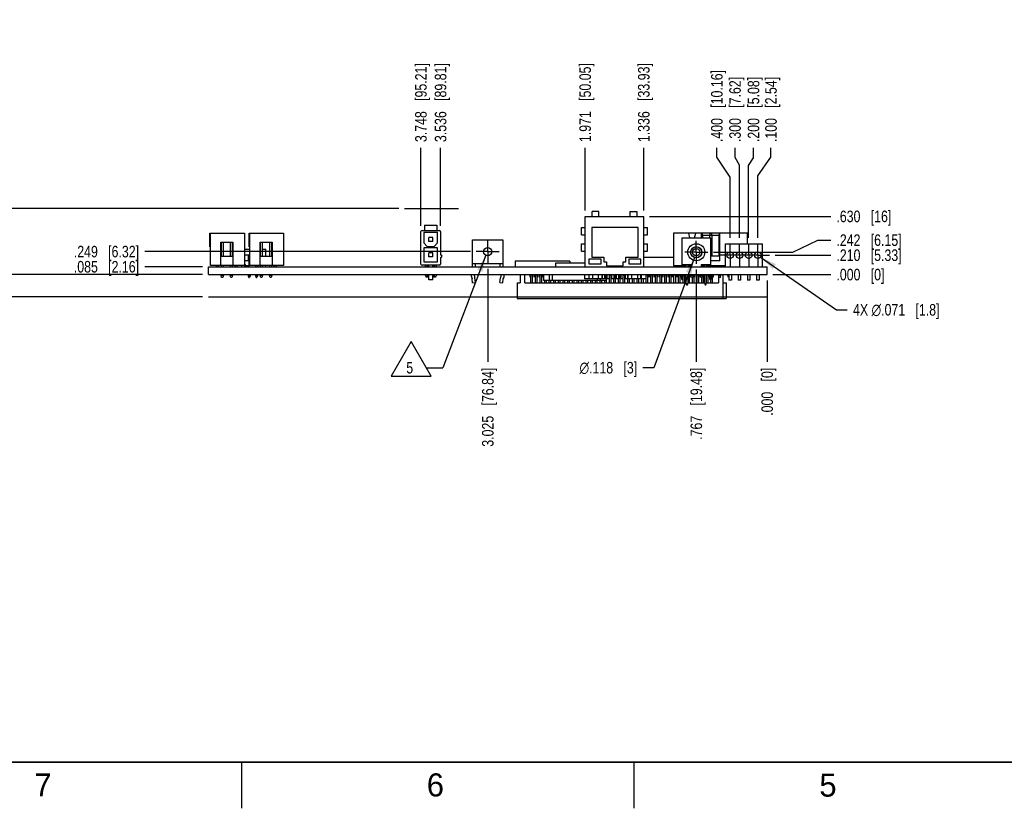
# Model space of a CAD drawing. Header units: inches. Extents: x 0 to 34, y 0 to 22.
# Tile 2 of 28: x 6.1 to 16.8, y 0 to 8.5. Entities that reach past the tile are written whole.
import ezdxf

# ---------------------------------------------------------------- set-up
doc = ezdxf.new("R2010")
doc.units = ezdxf.units.IN
doc.header["$LTSCALE"] = 1.87
doc.header["$MEASUREMENT"] = 0
doc.linetypes.add('CENTER', pattern=[0.6, 0.375, -0.075, 0.075, -0.075])
doc.layers.get('0').update_dxf_attribs({"linetype": 'CONTINUOUS'})
for name, color, linetype in [('02___PRT_ALL_AXES', 7, 'CONTINUOUS'), ('DETAIL', 7, 'CONTINUOUS'), ('DIMENSIONS', 7, 'CONTINUOUS')]:
    doc.layers.add(name, color=color, linetype=linetype)
doc.styles.get("Standard").update_dxf_attribs({"font": 'txt', "width": 0.8})
doc.styles.add('TEXTSTYLE_1', font='gdt', dxfattribs={"width": 0.8})
doc.styles.add('TEXTSTYLE_2', font='txt')
doc.dimstyles.new('DIMSTYLE_1', dxfattribs={"dimtxt": 0.125, "dimasz": 0.18, "dimexe": 0.18, "dimexo": 0.0625, "dimgap": 0.09, "dimtad": 0, "dimtih": 1, "dimtoh": 1, "dimdec": 3, "dimzin": 4, "dimdsep": 46, "dimtxsty": 'STANDARD', "dimblk": '_FILLED', "dimblk1": '_FILLED', "dimblk2": '_FILLED', "dimcen": 0.09, "dimadec": 0, "dimazin": 0, "dimtp": 0.01, "dimtm": 0.01, "dimtfac": 1, "dimtdec": 3, "dimtofl": 0, "dimtmove": 0, "dimatfit": 3, "dimldrblk": '_FILLED', "dimfxl": 1, "dimtolj": 1, "dimtzin": 4, "dimarcsym": 0})
doc.dimstyles.new('DIMSTYLE_2', dxfattribs={"dimtxt": 0.125, "dimasz": 0.18, "dimexe": 0.18, "dimexo": 0.0625, "dimgap": 0.09, "dimtad": 0, "dimtih": 1, "dimtoh": 1, "dimdec": 3, "dimzin": 4, "dimdsep": 46, "dimtxsty": 'STANDARD', "dimblk": '_FILLED', "dimblk1": '_FILLED', "dimblk2": '_FILLED', "dimcen": 0.09, "dimadec": 0, "dimazin": 0, "dimtp": 0.01, "dimtm": 0.01, "dimtfac": 1, "dimtdec": 3, "dimtofl": 0, "dimtmove": 0, "dimatfit": 3, "dimldrblk": '_FILLED', "dimfxl": 1, "dimtolj": 1, "dimtzin": 4, "dimarcsym": 0})
doc.dimstyles.new('DIMSTYLE_3', dxfattribs={"dimtxt": 0.125, "dimasz": 0.18, "dimexe": 0.18, "dimexo": 0.0625, "dimgap": 0.09, "dimtad": 0, "dimtih": 1, "dimtoh": 1, "dimdec": 3, "dimzin": 4, "dimdsep": 46, "dimtxsty": 'STANDARD', "dimblk": '_FILLED', "dimblk1": '_FILLED', "dimblk2": '_FILLED', "dimcen": 0.09, "dimadec": 0, "dimazin": 0, "dimtp": 0.01, "dimtm": 0.01, "dimtfac": 1, "dimtdec": 3, "dimtofl": 0, "dimtmove": 0, "dimatfit": 3, "dimldrblk": '_FILLED', "dimfxl": 1, "dimtolj": 1, "dimtzin": 4, "dimarcsym": 0})
doc.dimstyles.get("Standard").update_dxf_attribs({"dimtxt": 0.125, "dimasz": 0.18, "dimexe": 0.18, "dimexo": 0.0625, "dimgap": 0.09, "dimtad": 0, "dimtih": 1, "dimtoh": 1, "dimdec": 3, "dimzin": 4, "dimdsep": 46, "dimtxsty": 'STANDARD', "dimblk": '_FILLED', "dimblk1": '_FILLED', "dimblk2": '_FILLED', "dimcen": 0.09, "dimadec": 0, "dimazin": 0, "dimtol": 1, "dimtp": 0.01, "dimtm": 0.01, "dimtfac": 1, "dimtdec": 3, "dimtofl": 0, "dimtmove": 0, "dimatfit": 3, "dimldrblk": '_FILLED', "dimfxl": 1, "dimtolj": 1, "dimtzin": 4, "dimarcsym": 0})

# ---------------------------------------------------------------- blocks, each defined once
blk = doc.blocks.new('_FILLED')
at = {"color": 0, "linetype": 'BYBLOCK'}
blk.add_solid([(0, 0), (-1, 0.174), (-1, -0.174)], dxfattribs=at)
blk = doc.blocks.new('*D1')
at = {"layer": 'DIMENSIONS', "color": 2, "linetype": 'CONTINUOUS'}
for p, q in [((5.888, 6.735), (5.708, 6.735)), ((5.888, 6.136), (5.888, 6.735)), ((10.201, 6.493), (5.763, 6.493)), ((5.888, 6.493), (5.888, 6.136)), ((5.888, 5.778), (5.888, 6.136)), ((8.076, 5.778), (5.763, 5.778))]:
    blk.add_line(p, q, dxfattribs=at)
at = {"layer": 'DIMENSIONS', "color": 2, "linetype": 'CONTINUOUS', "xscale": 0.18, "yscale": 0.18, "zscale": 0.18}
for p, rotation in [((5.888, 6.493), 90), ((5.888, 5.778), 270)]:
    blk.add_blockref('_FILLED', p, dxfattribs=dict(at, rotation=rotation))
at = {"layer": 'DIMENSIONS', "color": 2, "linetype": 'CONTINUOUS', "insert": (5.346, 6.797), "char_height": 0.125, "width": 0.7, "attachment_point": 3, "line_spacing_factor": 0.9}
blk.add_mtext('.715\\P[18.17]', dxfattribs=at)
blk = doc.blocks.new('*D2')
at = {"layer": 'DIMENSIONS', "color": 2, "linetype": 'CONTINUOUS'}
for p, q in [((5.888, 5.778), (5.888, 6.138)), ((8.076, 5.778), (5.763, 5.778)), ((8.076, 5.536), (5.763, 5.536)), ((5.888, 5.536), (5.888, 5.089)), ((5.888, 5.089), (5.674, 5.089))]:
    blk.add_line(p, q, dxfattribs=at)
at = {"layer": 'DIMENSIONS', "color": 2, "linetype": 'CONTINUOUS', "xscale": 0.18, "yscale": 0.18, "zscale": 0.18}
for p, rotation in [((5.888, 5.778), 270), ((5.888, 5.536), 90)]:
    blk.add_blockref('_FILLED', p, dxfattribs=dict(at, rotation=rotation))
at = {"layer": 'DIMENSIONS', "color": 2, "linetype": 'CONTINUOUS', "insert": (5.412, 5.152), "char_height": 0.125, "width": 0.6, "attachment_point": 3, "line_spacing_factor": 0.9}
blk.add_mtext('.242\\P[6.15]', dxfattribs=at)
blk = doc.blocks.new('*D31')
at = {"layer": 'DIMENSIONS', "color": 2, "linetype": 'CONTINUOUS'}
blk.add_line((14.276, 5.988), (14.876, 5.988), dxfattribs=at)
at = {"layer": 'DIMENSIONS', "color": 2, "linetype": 'CONTINUOUS', "insert": (14.938, 6.051), "char_height": 0.125, "width": 1.125, "attachment_point": 1, "line_spacing_factor": 0.9}
blk.add_mtext('.210{\\Ftxt.shx;\\W1.000000;\\H0.125000; }[5.33]', dxfattribs=at)
blk = doc.blocks.new('*D32')
at = {"layer": 'DIMENSIONS', "color": 2, "linetype": 'CONTINUOUS'}
blk.add_line((14.251, 5.778), (14.876, 5.778), dxfattribs=at)
at = {"layer": 'DIMENSIONS', "color": 2, "linetype": 'CONTINUOUS', "insert": (14.938, 5.841), "char_height": 0.125, "width": 0.825, "attachment_point": 1, "line_spacing_factor": 0.9}
blk.add_mtext('.000{\\Ftxt.shx;\\W1.000000;\\H0.125000; }[0]', dxfattribs=at)
blk = doc.blocks.new('*D33')
at = {"layer": 'DIMENSIONS', "color": 2, "linetype": 'CONTINUOUS'}
for p, q in [((14.466, 6.02), (14.737, 6.151)), ((14.737, 6.151), (14.876, 6.151)), ((13.609, 6.02), (14.466, 6.02))]:
    blk.add_line(p, q, dxfattribs=at)
at = {"layer": 'DIMENSIONS', "color": 2, "linetype": 'CONTINUOUS', "insert": (14.938, 6.214), "char_height": 0.125, "width": 1.125, "attachment_point": 1, "line_spacing_factor": 0.9}
blk.add_mtext('.242{\\Ftxt.shx;\\W1.000000;\\H0.125000; }[6.15]', dxfattribs=at)
blk = doc.blocks.new('*D34')
at = {"layer": 'DIMENSIONS', "color": 2, "linetype": 'CONTINUOUS'}
blk.add_line((8.076, 5.863), (7.451, 5.863), dxfattribs=at)
at = {"layer": 'DIMENSIONS', "color": 2, "linetype": 'CONTINUOUS', "insert": (7.388, 5.926), "char_height": 0.125, "width": 1.125, "attachment_point": 3, "line_spacing_factor": 0.9}
blk.add_mtext('.085{\\Ftxt.shx;\\W1.000000;\\H0.125000; }[2.16]', dxfattribs=at)
blk = doc.blocks.new('*D35')
at = {"layer": 'DIMENSIONS', "color": 2, "linetype": 'CONTINUOUS'}
blk.add_line((10.976, 6.027), (7.451, 6.027), dxfattribs=at)
at = {"layer": 'DIMENSIONS', "color": 2, "linetype": 'CONTINUOUS', "insert": (7.388, 6.09), "char_height": 0.125, "width": 1.125, "attachment_point": 3, "line_spacing_factor": 0.9}
blk.add_mtext('.249{\\Ftxt.shx;\\W1.000000;\\H0.125000; }[6.32]', dxfattribs=at)
blk = doc.blocks.new('*D36')
at = {"layer": 'DIMENSIONS', "color": 2, "linetype": 'CONTINUOUS'}
blk.add_line((13.421, 5.833), (13.421, 4.833), dxfattribs=at)
at = {"layer": 'DIMENSIONS', "color": 2, "linetype": 'CONTINUOUS', "insert": (13.359, 4.77), "char_height": 0.125, "width": 1.225, "attachment_point": 3, "rotation": 90, "line_spacing_factor": 0.9}
blk.add_mtext('.767{\\Ftxt.shx;\\W1.000000;\\H0.125000; }[19.48]', dxfattribs=at)
blk = doc.blocks.new('*D37')
at = {"layer": 'DIMENSIONS', "color": 2, "linetype": 'CONTINUOUS'}
blk.add_line((14.188, 5.716), (14.188, 4.833), dxfattribs=at)
at = {"layer": 'DIMENSIONS', "color": 2, "linetype": 'CONTINUOUS', "insert": (14.126, 4.77), "char_height": 0.125, "width": 0.825, "attachment_point": 3, "rotation": 90, "line_spacing_factor": 0.9}
blk.add_mtext('.000{\\Ftxt.shx;\\W1.000000;\\H0.125000; }[0]', dxfattribs=at)
blk = doc.blocks.new('*D38')
at = {"layer": 'DIMENSIONS', "color": 2, "linetype": 'CONTINUOUS'}
for p, q in [((14.229, 7.049), (14.229, 7.151)), ((14.088, 6.849), (14.229, 7.049)), ((14.088, 6.176), (14.088, 6.849))]:
    blk.add_line(p, q, dxfattribs=at)
at = {"layer": 'DIMENSIONS', "color": 2, "linetype": 'CONTINUOUS', "insert": (14.167, 7.213), "char_height": 0.125, "width": 1.125, "attachment_point": 1, "rotation": 90, "line_spacing_factor": 0.9}
blk.add_mtext('.100{\\Ftxt.shx;\\W1.000000;\\H0.125000; }[2.54]', dxfattribs=at)
blk = doc.blocks.new('*D39')
at = {"layer": 'DIMENSIONS', "color": 2, "linetype": 'CONTINUOUS'}
for p, q in [((14.041, 7.041), (14.041, 7.151)), ((13.988, 6.958), (14.041, 7.041)), ((13.988, 6.176), (13.988, 6.958))]:
    blk.add_line(p, q, dxfattribs=at)
at = {"layer": 'DIMENSIONS', "color": 2, "linetype": 'CONTINUOUS', "insert": (13.978, 7.213), "char_height": 0.125, "width": 1.125, "attachment_point": 1, "rotation": 90, "line_spacing_factor": 0.9}
blk.add_mtext('.200{\\Ftxt.shx;\\W1.000000;\\H0.125000; }[5.08]', dxfattribs=at)
blk = doc.blocks.new('*D40')
at = {"layer": 'DIMENSIONS', "color": 2, "linetype": 'CONTINUOUS'}
for p, q in [((13.841, 7.048), (13.841, 7.151)), ((13.888, 6.965), (13.841, 7.048)), ((13.888, 6.176), (13.888, 6.965))]:
    blk.add_line(p, q, dxfattribs=at)
at = {"layer": 'DIMENSIONS', "color": 2, "linetype": 'CONTINUOUS', "insert": (13.778, 7.213), "char_height": 0.125, "width": 1.125, "attachment_point": 1, "rotation": 90, "line_spacing_factor": 0.9}
blk.add_mtext('.300{\\Ftxt.shx;\\W1.000000;\\H0.125000; }[7.62]', dxfattribs=at)
blk = doc.blocks.new('*D41')
at = {"layer": 'DIMENSIONS', "color": 2, "linetype": 'CONTINUOUS'}
for p, q in [((13.644, 7.051), (13.644, 7.151)), ((13.788, 6.834), (13.644, 7.051)), ((13.788, 6.176), (13.788, 6.834))]:
    blk.add_line(p, q, dxfattribs=at)
at = {"layer": 'DIMENSIONS', "color": 2, "linetype": 'CONTINUOUS', "insert": (13.581, 7.213), "char_height": 0.125, "width": 1.225, "attachment_point": 1, "rotation": 90, "line_spacing_factor": 0.9}
blk.add_mtext('.400{\\Ftxt.shx;\\W1.000000;\\H0.125000; }[10.16]', dxfattribs=at)
blk = doc.blocks.new('*D42')
at = {"layer": 'DIMENSIONS', "color": 2, "linetype": 'CONTINUOUS'}
blk.add_line((12.853, 6.471), (12.853, 7.151), dxfattribs=at)
at = {"layer": 'DIMENSIONS', "color": 2, "linetype": 'CONTINUOUS', "insert": (12.79, 7.213), "char_height": 0.125, "width": 1.325, "attachment_point": 1, "rotation": 90, "line_spacing_factor": 0.9}
blk.add_mtext('1.336{\\Ftxt.shx;\\W1.000000;\\H0.125000; }[33.93]', dxfattribs=at)
blk = doc.blocks.new('*D43')
at = {"layer": 'DIMENSIONS', "color": 2, "linetype": 'CONTINUOUS'}
blk.add_line((12.218, 6.471), (12.218, 7.151), dxfattribs=at)
at = {"layer": 'DIMENSIONS', "color": 2, "linetype": 'CONTINUOUS', "insert": (12.155, 7.213), "char_height": 0.125, "width": 1.325, "attachment_point": 1, "rotation": 90, "line_spacing_factor": 0.9}
blk.add_mtext('1.971{\\Ftxt.shx;\\W1.000000;\\H0.125000; }[50.05]', dxfattribs=at)
blk = doc.blocks.new('*D44')
at = {"layer": 'DIMENSIONS', "color": 2, "linetype": 'CONTINUOUS'}
blk.add_line((11.163, 5.84), (11.163, 4.833), dxfattribs=at)
at = {"layer": 'DIMENSIONS', "color": 2, "linetype": 'CONTINUOUS', "insert": (11.101, 4.77), "char_height": 0.125, "width": 1.325, "attachment_point": 3, "rotation": 90, "line_spacing_factor": 0.9}
blk.add_mtext('3.025{\\Ftxt.shx;\\W1.000000;\\H0.125000; }[76.84]', dxfattribs=at)
blk = doc.blocks.new('*D45')
at = {"layer": 'DIMENSIONS', "color": 2, "linetype": 'CONTINUOUS'}
blk.add_line((12.915, 6.408), (14.876, 6.408), dxfattribs=at)
at = {"layer": 'DIMENSIONS', "color": 2, "linetype": 'CONTINUOUS', "insert": (14.938, 6.471), "char_height": 0.125, "width": 0.925, "attachment_point": 1, "line_spacing_factor": 0.9}
blk.add_mtext('.630{\\Ftxt.shx;\\W1.000000;\\H0.125000; }[16]', dxfattribs=at)
blk = doc.blocks.new('*D46')
at = {"layer": 'DIMENSIONS', "color": 2, "linetype": 'CONTINUOUS'}
for p, q in [((14.117, 5.968), (14.938, 5.398)), ((14.938, 5.398), (15.056, 5.398))]:
    blk.add_line(p, q, dxfattribs=at)
at = {"layer": 'DIMENSIONS', "color": 2, "linetype": 'CONTINUOUS', "xscale": 0.18, "yscale": 0.18, "zscale": 0.18, "rotation": 145.2008371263}
blk.add_blockref('_FILLED', (14.117, 5.968), dxfattribs=at)
at = {"layer": 'DIMENSIONS', "color": 2, "linetype": 'CONTINUOUS', "insert": (15.118, 5.46), "char_height": 0.125, "width": 1.49167, "attachment_point": 1, "line_spacing_factor": 0.9}
blk.add_mtext('4X \\Fgdt;{\\Fgdt;n}\\Ftxt;.071{\\Ftxt.shx;\\W1.000000;\\H0.125000; }[1.8]', dxfattribs=at)
blk = doc.blocks.new('*D47')
at = {"layer": 'DIMENSIONS', "color": 2, "linetype": 'CONTINUOUS'}
for p, q in [((13.401, 5.965), (12.961, 4.77)), ((12.961, 4.77), (12.843, 4.77))]:
    blk.add_line(p, q, dxfattribs=at)
at = {"layer": 'DIMENSIONS', "color": 2, "linetype": 'CONTINUOUS', "xscale": 0.18, "yscale": 0.18, "zscale": 0.18, "rotation": 69.791110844}
blk.add_blockref('_FILLED', (13.401, 5.965), dxfattribs=at)
at = {"layer": 'DIMENSIONS', "color": 2, "linetype": 'CONTINUOUS', "insert": (12.781, 4.833), "char_height": 0.125, "width": 0.99167, "attachment_point": 3, "line_spacing_factor": 0.9, "style": 'TEXTSTYLE_1'}
blk.add_mtext('{\\Fgdt;n}\\Ftxt;.118{\\Ftxt.shx;\\W1.000000;\\H0.125000; }[3]', dxfattribs=at)
blk = doc.blocks.new('*D48')
at = {"layer": 'DIMENSIONS', "color": 2, "linetype": 'CONTINUOUS'}
blk.add_line((10.652, 6.308), (10.652, 7.151), dxfattribs=at)
at = {"layer": 'DIMENSIONS', "color": 2, "linetype": 'CONTINUOUS', "insert": (10.59, 7.213), "char_height": 0.125, "width": 1.325, "attachment_point": 1, "rotation": 90, "line_spacing_factor": 0.9}
blk.add_mtext('3.536{\\Ftxt.shx;\\W1.000000;\\H0.125000; }[89.81]', dxfattribs=at)
blk = doc.blocks.new('*D49')
at = {"layer": 'DIMENSIONS', "color": 2, "linetype": 'CONTINUOUS'}
blk.add_line((10.44, 6.308), (10.44, 7.151), dxfattribs=at)
at = {"layer": 'DIMENSIONS', "color": 2, "linetype": 'CONTINUOUS', "insert": (10.377, 7.213), "char_height": 0.125, "width": 1.325, "attachment_point": 1, "rotation": 90, "line_spacing_factor": 0.9}
blk.add_mtext('3.748{\\Ftxt.shx;\\W1.000000;\\H0.125000; }[95.21]', dxfattribs=at)
blk = doc.blocks.new('FLAG_TRIANGLE_BL7', base_point=(10.396, 4.867))
at = {"layer": 'DETAIL', "color": 2, "linetype": 'CONTINUOUS'}
for p, q in [((10.332, 5.054), (10.116, 4.679)), ((10.549, 4.679), (10.332, 5.054)), ((10.496, 4.77), (10.676, 4.77)), ((10.116, 4.679), (10.549, 4.679))]:
    blk.add_line(p, q, dxfattribs=at)
at = {"layer": 'DETAIL', "color": 2, "linetype": 'CONTINUOUS', "width": 0.8}
blk.add_text('5', height=0.125, dxfattribs=at).set_placement((10.281, 4.708))

msp = doc.modelspace()

# ---------------------------------------------------------------- linework, layer by layer
at = {"color": 7, "linetype": 'CONTINUOUS'}
for p, q in [((12.2175, 6.4083), (12.8525, 6.4083)), ((12.2175, 5.8633), (12.2175, 6.4083)), ((12.3675, 6.4633), (12.2925, 6.4633)), ((12.2925, 6.4083), (12.2925, 6.4633)), ((12.3675, 6.4083), (12.3675, 6.4633)), ((12.7025, 6.4633), (12.7775, 6.4633)), ((12.7025, 6.4633), (12.7025, 6.4083)), ((12.7775, 6.4633), (12.7775, 6.4083)), ((12.8525, 5.8633), (12.8525, 6.4083)), ((10.4791, 6.3121), (10.4791, 6.257)), ((10.4791, 6.3121), (10.6129, 6.3121)), ((10.6129, 6.3121), (10.6129, 6.257)), ((8.155, 6.0783), (8.155, 6.2283)), ((8.155, 6.2283), (8.528, 6.2283)), ((8.163, 5.8783), (8.163, 6.2283)), ((8.528, 6.2283), (8.528, 5.8783)), ((8.58, 6.0783), (8.58, 6.2283)), ((8.58, 6.2283), (8.953, 6.2283)), ((8.588, 5.8783), (8.588, 6.2283)), ((8.953, 6.2283), (8.953, 5.8783)), ((10.4397, 5.8909), (10.4397, 6.2452)), ((10.4515, 6.257), (10.6405, 6.257)), ((10.4712, 6.2334), (10.4712, 6.1212)), ((10.6208, 6.2334), (10.4712, 6.2334)), ((10.6208, 6.1212), (10.6208, 6.2334)), ((10.6523, 6.2452), (10.6523, 5.9932)), ((12.1775, 6.2883), (12.2175, 6.2883)), ((12.1775, 6.2083), (12.1775, 6.2883)), ((12.1775, 6.2083), (12.2175, 6.2083)), ((12.79, 6.2883), (12.29, 6.2883)), ((12.29, 6.2883), (12.29, 5.9673)), ((12.79, 5.9673), (12.79, 6.2883)), ((12.8525, 6.2883), (12.8925, 6.2883)), ((12.8525, 6.2083), (12.8925, 6.2083)), ((12.8925, 6.2083), (12.8925, 6.2883)), ((13.976, 6.2283), (13.176, 6.2283)), ((13.176, 6.2283), (13.176, 5.8783)), ((13.336, 6.2283), (13.3493, 6.1783)), ((13.4027, 6.1783), (13.416, 6.2283)), ((13.476, 6.1783), (13.476, 6.2283)), ((13.476, 6.2058), (13.4885, 6.2058)), ((13.482, 6.2283), (13.4885, 6.2058)), ((13.4885, 6.2058), (13.4885, 6.1783)), ((13.5635, 6.2033), (13.4885, 6.2033)), ((13.57, 6.2283), (13.5635, 6.2058)), ((13.5635, 6.2058), (13.5885, 6.2058)), ((13.5635, 6.2058), (13.5635, 6.1783)), ((13.582, 6.2283), (13.5885, 6.2058)), ((13.5885, 6.2058), (13.5885, 5.9783)), ((13.6635, 6.2033), (13.5885, 6.2033)), ((13.67, 6.2283), (13.6635, 6.2058)), ((13.6635, 6.2058), (13.676, 6.2058)), ((13.6635, 6.2058), (13.6635, 5.9783)), ((13.676, 5.9283), (13.676, 6.2283)), ((13.976, 6.1133), (13.976, 6.2283)), ((8.163, 6.0783), (8.155, 6.0783)), ((8.273, 5.8783), (8.273, 6.1283)), ((8.273, 6.1283), (8.403, 6.1283)), ((8.2755, 6.1283), (8.2755, 5.9783)), ((8.3005, 5.9783), (8.3005, 6.1283)), ((8.3755, 6.1283), (8.3755, 5.9783)), ((8.4005, 5.9783), (8.4005, 6.1283)), ((8.403, 6.1283), (8.403, 5.8783)), ((8.588, 6.0783), (8.58, 6.0783)), ((8.698, 5.8783), (8.698, 6.1283)), ((8.698, 6.1283), (8.828, 6.1283)), ((8.7005, 6.1283), (8.7005, 5.9783)), ((8.7255, 5.9783), (8.7255, 6.1283)), ((8.8005, 6.1283), (8.8005, 5.9783)), ((8.8255, 5.9783), (8.8255, 6.1283)), ((8.828, 6.1283), (8.828, 5.8783)), ((10.4712, 6.1212), (10.5086, 6.0838)), ((10.5086, 6.0838), (10.5834, 6.0838)), ((10.5249, 6.1375), (10.5249, 6.1796)), ((10.5671, 6.1796), (10.5249, 6.1796)), ((10.5671, 6.1375), (10.5249, 6.1375)), ((10.5671, 6.1375), (10.5671, 6.1796)), ((10.5834, 6.0838), (10.6208, 6.1212)), ((10.9996, 5.8633), (10.9996, 6.1555)), ((10.9996, 6.1555), (11.3261, 6.1555)), ((11.3261, 6.1555), (11.3261, 5.8633)), ((12.1775, 6.1133), (12.2175, 6.1133)), ((12.1775, 6.0333), (12.1775, 6.1133)), ((12.8525, 6.1133), (12.8925, 6.1133)), ((12.8925, 6.0333), (12.8925, 6.1133)), ((13.2636, 6.1783), (13.5786, 6.1783)), ((13.2636, 6.1783), (13.2636, 5.8633)), ((13.5786, 5.8633), (13.5786, 6.1783)), ((13.738, 6.1133), (14.138, 6.1133)), ((13.738, 5.8633), (13.738, 6.1133)), ((14.138, 5.8633), (14.138, 6.1133)), ((8.273, 5.9783), (8.403, 5.9783)), ((8.528, 6.0533), (8.588, 6.0533)), ((8.5315, 5.8633), (8.5315, 5.9933)), ((8.5315, 5.9933), (8.5802, 5.9933)), ((8.571, 5.9933), (8.571, 5.9283)), ((8.5802, 5.8633), (8.5802, 5.9933)), ((8.698, 6.0533), (8.7005, 6.0533)), ((8.698, 5.9933), (8.7005, 5.9933)), ((8.698, 5.9783), (8.828, 5.9783)), ((8.7255, 6.0533), (8.7589, 6.0533)), ((8.7589, 5.9783), (8.7589, 6.0533)), ((10.4712, 6.068), (10.4712, 5.9184)), ((10.6208, 6.068), (10.4712, 6.068)), ((10.5249, 5.9722), (10.5249, 6.0143)), ((10.5671, 6.0143), (10.5249, 6.0143)), ((10.5671, 5.9722), (10.5249, 5.9722)), ((10.5671, 5.9722), (10.5671, 6.0143)), ((10.6208, 5.9184), (10.6208, 6.068)), ((12.1775, 6.0333), (12.2175, 6.0333)), ((12.8525, 6.0333), (12.8925, 6.0333)), ((13.676, 5.9783), (13.5786, 5.9783)), ((8.1382, 5.7783), (8.1382, 5.8633)), ((8.1382, 5.8633), (14.1882, 5.8633)), ((8.528, 5.8783), (8.163, 5.8783)), ((8.2755, 5.8783), (8.2755, 5.8633)), ((8.3005, 5.8633), (8.3005, 5.8783)), ((8.3755, 5.8783), (8.3755, 5.8633)), ((8.4005, 5.8633), (8.4005, 5.8783)), ((8.5015, 5.8633), (8.5015, 5.8783)), ((8.5802, 5.9283), (8.5315, 5.9283)), ((8.5315, 5.8883), (8.5415, 5.8783)), ((8.5415, 5.8783), (8.5802, 5.8783)), ((8.571, 5.8783), (8.571, 5.8633)), ((8.953, 5.8783), (8.588, 5.8783)), ((8.6602, 5.8633), (8.6602, 5.8636)), ((8.6694, 5.8648), (8.6694, 5.8633)), ((8.7005, 5.8783), (8.7005, 5.8633)), ((8.7255, 5.8633), (8.7255, 5.8783)), ((8.7589, 5.8633), (8.7589, 5.8783)), ((8.8005, 5.8783), (8.8005, 5.8633)), ((8.8255, 5.8633), (8.8255, 5.8783)), ((10.6405, 5.8791), (10.4515, 5.8791)), ((10.4712, 5.9184), (10.6208, 5.9184)), ((10.4869, 5.8791), (10.4869, 5.8633)), ((10.5047, 5.8791), (10.5047, 5.8633)), ((10.5165, 5.8791), (10.5165, 5.8633)), ((10.5249, 5.8633), (10.5249, 5.8791)), ((10.5671, 5.8633), (10.5671, 5.8791)), ((10.5755, 5.8633), (10.5755, 5.8791)), ((10.5873, 5.8791), (10.5873, 5.8633)), ((10.6051, 5.8791), (10.6051, 5.8633)), ((10.6523, 5.9617), (10.6523, 5.8909)), ((10.9996, 5.899), (11.3261, 5.899)), ((11.0316, 5.8633), (11.0316, 5.899)), ((11.2941, 5.899), (11.2941, 5.8633)), ((12.0503, 5.9223), (11.4597, 5.9223)), ((11.4597, 5.9223), (11.4597, 5.8633)), ((12.2175, 5.9023), (11.8966, 5.9023)), ((11.8966, 5.9023), (11.8966, 5.8633)), ((12.0503, 5.9223), (12.0503, 5.9023)), ((12.39, 5.9443), (12.259, 5.9443)), ((12.259, 5.9443), (12.259, 5.8933)), ((12.259, 5.8933), (12.39, 5.8933)), ((12.29, 5.9673), (12.42, 5.9673)), ((12.39, 5.8933), (12.39, 5.9443)), ((12.42, 5.9673), (12.42, 5.9173)), ((12.42, 5.9173), (12.45, 5.9173)), ((12.45, 5.9173), (12.45, 5.8733)), ((12.45, 5.8733), (12.63, 5.8733)), ((12.63, 5.9173), (12.66, 5.9173)), ((12.63, 5.8733), (12.63, 5.9173)), ((12.66, 5.9673), (12.79, 5.9673)), ((12.66, 5.9173), (12.66, 5.9673)), ((12.821, 5.9443), (12.69, 5.9443)), ((12.69, 5.9443), (12.69, 5.8933)), ((12.69, 5.8933), (12.821, 5.8933)), ((12.821, 5.8933), (12.821, 5.9443)), ((13.176, 5.9633), (12.8525, 5.9633)), ((13.176, 5.8783), (13.2636, 5.8783)), ((13.3699, 5.883), (13.2636, 5.883)), ((13.2754, 5.8633), (13.2754, 5.883)), ((13.2754, 5.8783), (13.3089, 5.8783)), ((13.3089, 5.883), (13.3089, 5.8633)), ((13.3325, 5.8633), (13.3325, 5.883)), ((13.3325, 5.8783), (13.3699, 5.8783)), ((13.3615, 5.883), (13.364, 5.8791)), ((13.3635, 5.8783), (13.3635, 5.8633)), ((13.3699, 5.8791), (13.364, 5.8791)), ((13.3699, 5.8633), (13.3699, 5.883)), ((13.5786, 5.883), (13.4723, 5.883)), ((13.4723, 5.883), (13.4723, 5.8633)), ((13.4782, 5.8791), (13.4723, 5.8791)), ((13.4723, 5.8783), (13.5097, 5.8783)), ((13.4782, 5.8791), (13.4807, 5.883)), ((13.4885, 5.8783), (13.4885, 5.8633)), ((13.5097, 5.883), (13.5097, 5.8633)), ((13.5333, 5.8633), (13.5333, 5.883)), ((13.5333, 5.8783), (13.5668, 5.8783)), ((13.5635, 5.8783), (13.5635, 5.8633)), ((13.5668, 5.883), (13.5668, 5.8633)), ((13.676, 5.9283), (13.5786, 5.9283)), ((13.5786, 5.8783), (13.738, 5.8783)), ((13.5885, 5.8783), (13.5885, 5.8633)), ((13.6635, 5.8783), (13.6635, 5.8633)), ((13.6885, 5.8783), (13.6885, 5.8633)), ((14.1882, 5.7783), (14.1882, 5.8633)), ((8.1382, 5.7783), (14.1882, 5.7783)), ((8.2755, 5.7783), (8.2755, 5.7708)), ((8.282, 5.7483), (8.2755, 5.7708)), ((8.2755, 5.7708), (8.3005, 5.7708)), ((8.3005, 5.7708), (8.294, 5.7483)), ((8.3005, 5.7708), (8.3005, 5.7783)), ((8.3755, 5.7783), (8.3755, 5.7708)), ((8.382, 5.7483), (8.3755, 5.7708)), ((8.3755, 5.7708), (8.4005, 5.7708)), ((8.4005, 5.7708), (8.394, 5.7483)), ((8.4005, 5.7708), (8.4005, 5.7783)), ((8.571, 5.7783), (8.571, 5.7643)), ((8.571, 5.7643), (8.577, 5.7463)), ((8.571, 5.7643), (8.5907, 5.7643)), ((8.5907, 5.7643), (8.5847, 5.7463)), ((8.5907, 5.7783), (8.5907, 5.7643)), ((8.6497, 5.7783), (8.6497, 5.7643)), ((8.6497, 5.7643), (8.6557, 5.7463)), ((8.6497, 5.7643), (8.6694, 5.7643)), ((8.6694, 5.7643), (8.6634, 5.7463)), ((8.6694, 5.7783), (8.6694, 5.7643)), ((8.7005, 5.7783), (8.7005, 5.7708)), ((8.707, 5.7483), (8.7005, 5.7708)), ((8.7005, 5.7708), (8.7255, 5.7708)), ((8.7255, 5.7708), (8.719, 5.7483)), ((8.7255, 5.7708), (8.7255, 5.7783)), ((8.8005, 5.7783), (8.8005, 5.7708)), ((8.807, 5.7483), (8.8005, 5.7708)), ((8.8005, 5.7708), (8.8255, 5.7708)), ((8.8255, 5.7708), (8.819, 5.7483)), ((8.8255, 5.7708), (8.8255, 5.7783)), ((10.4818, 5.7783), (10.4968, 5.7491)), ((10.5165, 5.7491), (10.5165, 5.7783)), ((10.5249, 5.7216), (10.5249, 5.7783)), ((10.5671, 5.7216), (10.5671, 5.7783)), ((10.5755, 5.7491), (10.5755, 5.7783)), ((10.6103, 5.7783), (10.5952, 5.7491)), ((11.514, 5.7783), (11.514, 5.6903)), ((11.564, 5.6903), (11.564, 5.7783)), ((11.622, 5.7523), (11.622, 5.7783)), ((11.626, 5.7763), (11.648, 5.7763)), ((11.626, 5.7763), (11.626, 5.6903)), ((11.648, 5.6903), (11.648, 5.7763)), ((11.652, 5.7783), (11.652, 5.7523)), ((11.672, 5.7523), (11.672, 5.7783)), ((11.676, 5.7763), (11.698, 5.7763)), ((11.676, 5.7763), (11.676, 5.6903)), ((11.698, 5.6903), (11.698, 5.7763)), ((11.702, 5.7783), (11.702, 5.7523)), ((11.722, 5.7523), (11.722, 5.7783)), ((11.726, 5.7763), (11.748, 5.7763)), ((11.726, 5.7763), (11.726, 5.6903)), ((11.748, 5.6903), (11.748, 5.7763)), ((11.752, 5.7783), (11.752, 5.7523)), ((11.7675, 5.7783), (11.7675, 5.7153)), ((11.8295, 5.7783), (11.8295, 5.7153)), ((11.8615, 5.7783), (11.8615, 5.7153)), ((12.209, 5.7783), (12.209, 5.7333)), ((12.257, 5.7783), (12.257, 5.7333)), ((12.259, 5.7783), (12.259, 5.7333)), ((12.299, 5.7783), (12.299, 5.7333)), ((12.359, 5.7783), (12.359, 5.7333)), ((12.399, 5.7783), (12.399, 5.7333)), ((12.4025, 5.7783), (12.4025, 5.7333)), ((12.4275, 5.7783), (12.4275, 5.7333)), ((12.4425, 5.7783), (12.4425, 5.7153)), ((12.4425, 5.7763), (12.448, 5.7763)), ((12.448, 5.6903), (12.448, 5.7763)), ((12.452, 5.7783), (12.452, 5.7523)), ((12.4525, 5.7783), (12.4525, 5.7333)), ((12.4775, 5.7783), (12.4775, 5.7333)), ((12.4775, 5.7763), (12.498, 5.7763)), ((12.498, 5.6903), (12.498, 5.7763)), ((12.502, 5.7783), (12.502, 5.7523)), ((12.5025, 5.7783), (12.5025, 5.7333)), ((12.5275, 5.7783), (12.5275, 5.7333)), ((12.5275, 5.7763), (12.548, 5.7763)), ((12.548, 5.6903), (12.548, 5.7763)), ((12.552, 5.7783), (12.552, 5.7523)), ((12.5525, 5.7783), (12.5525, 5.7333)), ((12.5775, 5.7783), (12.5775, 5.7333)), ((12.5775, 5.7763), (12.598, 5.7763)), ((12.598, 5.6903), (12.598, 5.7763)), ((12.602, 5.7783), (12.602, 5.7523)), ((12.6025, 5.7783), (12.6025, 5.7333)), ((12.6275, 5.7783), (12.6275, 5.7333)), ((12.6275, 5.7763), (12.648, 5.7763)), ((12.648, 5.6903), (12.648, 5.7763)), ((12.652, 5.7783), (12.652, 5.7523)), ((12.6525, 5.7783), (12.6525, 5.7333)), ((12.6775, 5.7783), (12.6775, 5.7333)), ((12.6775, 5.7763), (12.681, 5.7763)), ((12.681, 5.7783), (12.681, 5.7333)), ((12.721, 5.7783), (12.721, 5.7333)), ((12.786, 5.7783), (12.786, 5.7333)), ((12.816, 5.7783), (12.816, 5.7333)), ((12.823, 5.7783), (12.823, 5.7333)), ((12.876, 5.7783), (12.876, 5.6903)), ((12.876, 5.7763), (12.898, 5.7763)), ((12.898, 5.6903), (12.898, 5.7763)), ((12.902, 5.7783), (12.902, 5.7523)), ((12.922, 5.7523), (12.922, 5.7783)), ((12.926, 5.7763), (12.948, 5.7763)), ((12.926, 5.7763), (12.926, 5.6903)), ((12.948, 5.6903), (12.948, 5.7763)), ((12.952, 5.7783), (12.952, 5.7523)), ((12.972, 5.7523), (12.972, 5.7783)), ((12.976, 5.7763), (12.998, 5.7763)), ((12.976, 5.7763), (12.976, 5.6903)), ((12.998, 5.6903), (12.998, 5.7763)), ((13.002, 5.7783), (13.002, 5.7523)), ((13.022, 5.7523), (13.022, 5.7783)), ((13.026, 5.7763), (13.048, 5.7763)), ((13.026, 5.7763), (13.026, 5.6903)), ((13.048, 5.6903), (13.048, 5.7763)), ((13.052, 5.7783), (13.052, 5.7523)), ((13.072, 5.7523), (13.072, 5.7783)), ((13.076, 5.7763), (13.098, 5.7763)), ((13.076, 5.7763), (13.076, 5.6903)), ((13.098, 5.6903), (13.098, 5.7763)), ((13.102, 5.7783), (13.102, 5.7523)), ((13.122, 5.7523), (13.122, 5.7783)), ((13.126, 5.7763), (13.148, 5.7763)), ((13.126, 5.7763), (13.126, 5.6903)), ((13.148, 5.6903), (13.148, 5.7763)), ((13.152, 5.7783), (13.152, 5.7523)), ((13.172, 5.7523), (13.172, 5.7783)), ((13.176, 5.7763), (13.198, 5.7763)), ((13.176, 5.7763), (13.176, 5.6903)), ((13.198, 5.6903), (13.198, 5.7763)), ((13.202, 5.7783), (13.202, 5.7523)), ((13.222, 5.7523), (13.222, 5.7783)), ((13.226, 5.7763), (13.248, 5.7763)), ((13.226, 5.7763), (13.226, 5.6903)), ((13.248, 5.6903), (13.248, 5.7763)), ((13.252, 5.7783), (13.252, 5.7523)), ((13.2776, 5.7783), (13.2668, 5.7617)), ((13.272, 5.7697), (13.272, 5.7783)), ((13.276, 5.7763), (13.2763, 5.7763)), ((13.276, 5.7763), (13.276, 5.7759)), ((13.2761, 5.7543), (13.2917, 5.7783)), ((13.2904, 5.7763), (13.298, 5.7763)), ((13.298, 5.6903), (13.298, 5.7763)), ((13.302, 5.7783), (13.302, 5.7523)), ((13.3089, 5.7783), (13.3089, 5.694)), ((13.3325, 5.694), (13.3325, 5.7783)), ((13.3325, 5.7763), (13.348, 5.7763)), ((13.348, 5.6903), (13.348, 5.7763)), ((13.352, 5.7783), (13.352, 5.7523)), ((13.3635, 5.7783), (13.3635, 5.7708)), ((13.3635, 5.7708), (13.3885, 5.7708)), ((13.37, 5.7483), (13.3635, 5.7708)), ((13.382, 5.7483), (13.3885, 5.7708)), ((13.3885, 5.7783), (13.3885, 5.7708)), ((13.3885, 5.7763), (13.398, 5.7763)), ((13.398, 5.6903), (13.398, 5.7763)), ((13.402, 5.7783), (13.402, 5.7523)), ((13.422, 5.7523), (13.422, 5.7783)), ((13.426, 5.7763), (13.448, 5.7763)), ((13.426, 5.7763), (13.426, 5.6903)), ((13.448, 5.6903), (13.448, 5.7763)), ((13.452, 5.7783), (13.452, 5.7523)), ((13.4635, 5.7783), (13.4635, 5.7708)), ((13.4635, 5.7708), (13.4885, 5.7708)), ((13.47, 5.7483), (13.4635, 5.7708)), ((13.482, 5.7483), (13.4885, 5.7708)), ((13.4885, 5.7783), (13.4885, 5.7708)), ((13.4885, 5.7763), (13.498, 5.7763)), ((13.498, 5.6903), (13.498, 5.7763)), ((13.502, 5.7783), (13.502, 5.7523)), ((13.5097, 5.7783), (13.5097, 5.694)), ((13.5333, 5.694), (13.5333, 5.7783)), ((13.5333, 5.7763), (13.548, 5.7763)), ((13.548, 5.6903), (13.548, 5.7763)), ((13.5505, 5.7783), (13.5661, 5.7543)), ((13.552, 5.776), (13.552, 5.7523)), ((13.5754, 5.7617), (13.5646, 5.7783)), ((13.5695, 5.7708), (13.5885, 5.7708)), ((13.582, 5.7483), (13.5885, 5.7708)), ((13.5885, 5.7783), (13.5885, 5.7708)), ((13.5885, 5.7763), (13.598, 5.7763)), ((13.598, 5.6903), (13.598, 5.7763)), ((13.602, 5.7783), (13.602, 5.7523)), ((13.66, 5.7783), (13.66, 5.6903)), ((13.6635, 5.7783), (13.6635, 5.7708)), ((13.6635, 5.7708), (13.6885, 5.7708)), ((13.67, 5.7483), (13.6635, 5.7708)), ((13.682, 5.7483), (13.6885, 5.7708)), ((13.6885, 5.7783), (13.6885, 5.7708)), ((13.71, 5.7783), (13.71, 5.5203)), ((13.7635, 5.7783), (13.7635, 5.7708)), ((13.7635, 5.7708), (13.7745, 5.7708)), ((13.77, 5.7483), (13.7635, 5.7708)), ((13.7745, 5.7783), (13.7745, 5.7184)), ((13.8015, 5.7783), (13.8015, 5.7184)), ((13.8745, 5.7783), (13.8745, 5.7184)), ((13.9015, 5.7783), (13.9015, 5.7184)), ((13.9745, 5.7783), (13.9745, 5.7184)), ((14.0015, 5.7783), (14.0015, 5.7184)), ((14.0745, 5.7783), (14.0745, 5.7184)), ((14.1015, 5.7783), (14.1015, 5.7184)), ((8.294, 5.7483), (8.282, 5.7483)), ((8.394, 5.7483), (8.382, 5.7483)), ((8.577, 5.7463), (8.5847, 5.7463)), ((8.6557, 5.7463), (8.6634, 5.7463)), ((8.719, 5.7483), (8.707, 5.7483)), ((8.819, 5.7483), (8.807, 5.7483)), ((10.5165, 5.7491), (10.4968, 5.7491)), ((10.5671, 5.7216), (10.5249, 5.7216)), ((10.5952, 5.7491), (10.5755, 5.7491)), ((10.9996, 5.6883), (10.9938, 5.7333)), ((10.9996, 5.6883), (11.0313, 5.6923)), ((11.0313, 5.6923), (11.0248, 5.7432)), ((11.2943, 5.6923), (11.3008, 5.7432)), ((11.2943, 5.6923), (11.3261, 5.6883)), ((11.3261, 5.6883), (11.3318, 5.7333)), ((11.481, 5.6903), (11.514, 5.6903)), ((11.481, 5.6903), (11.481, 5.5203)), ((11.564, 5.6903), (13.3099, 5.6903)), ((11.626, 5.7523), (11.622, 5.7523)), ((11.652, 5.7523), (11.648, 5.7523)), ((11.676, 5.7523), (11.672, 5.7523)), ((11.702, 5.7523), (11.698, 5.7523)), ((11.726, 5.7523), (11.722, 5.7523)), ((11.752, 5.7523), (11.748, 5.7523)), ((12.4425, 5.7153), (11.7675, 5.7153)), ((11.776, 5.7153), (11.776, 5.6903)), ((11.798, 5.6903), (11.798, 5.7153)), ((11.826, 5.7153), (11.826, 5.6903)), ((11.848, 5.6903), (11.848, 5.7153)), ((11.876, 5.7153), (11.876, 5.6903)), ((11.898, 5.6903), (11.898, 5.7153)), ((11.926, 5.7153), (11.926, 5.6903)), ((11.948, 5.6903), (11.948, 5.7153)), ((11.976, 5.7153), (11.976, 5.6903)), ((11.998, 5.6903), (11.998, 5.7153)), ((12.026, 5.7153), (12.026, 5.6903)), ((12.048, 5.6903), (12.048, 5.7153)), ((12.076, 5.7153), (12.076, 5.6903)), ((12.098, 5.6903), (12.098, 5.7153)), ((12.126, 5.7153), (12.126, 5.6903)), ((12.148, 5.6903), (12.148, 5.7153)), ((12.176, 5.7153), (12.176, 5.6903)), ((12.198, 5.6903), (12.198, 5.7153)), ((12.399, 5.7333), (12.209, 5.7333)), ((12.226, 5.7153), (12.226, 5.6903)), ((12.248, 5.6903), (12.248, 5.7153)), ((12.276, 5.7153), (12.276, 5.6903)), ((12.298, 5.6903), (12.298, 5.7153)), ((12.326, 5.7153), (12.326, 5.6903)), ((12.348, 5.6903), (12.348, 5.7153)), ((12.3485, 5.7333), (12.3485, 5.7153)), ((12.376, 5.7153), (12.376, 5.6903)), ((12.381, 5.7333), (12.381, 5.7153)), ((12.398, 5.6903), (12.398, 5.7153)), ((12.4275, 5.7333), (12.4025, 5.7333)), ((12.426, 5.7153), (12.426, 5.6903)), ((12.452, 5.7523), (12.448, 5.7523)), ((12.4775, 5.7333), (12.4525, 5.7333)), ((12.476, 5.7333), (12.476, 5.6903)), ((12.502, 5.7523), (12.498, 5.7523)), ((12.5275, 5.7333), (12.5025, 5.7333)), ((12.526, 5.7333), (12.526, 5.6903)), ((12.552, 5.7523), (12.548, 5.7523)), ((12.5775, 5.7333), (12.5525, 5.7333)), ((12.576, 5.7333), (12.576, 5.6903)), ((12.602, 5.7523), (12.598, 5.7523)), ((12.6275, 5.7333), (12.6025, 5.7333)), ((12.626, 5.7333), (12.626, 5.6903)), ((12.652, 5.7523), (12.648, 5.7523)), ((12.6775, 5.7333), (12.6525, 5.7333)), ((12.676, 5.7333), (12.676, 5.6903)), ((12.876, 5.7333), (12.681, 5.7333)), ((12.698, 5.6903), (12.698, 5.7333)), ((12.726, 5.7333), (12.726, 5.6903)), ((12.748, 5.6903), (12.748, 5.7333)), ((12.776, 5.7333), (12.776, 5.6903)), ((12.798, 5.6903), (12.798, 5.7333)), ((12.826, 5.7333), (12.826, 5.6903)), ((12.848, 5.6903), (12.848, 5.7333)), ((12.902, 5.7523), (12.898, 5.7523)), ((12.926, 5.7523), (12.922, 5.7523)), ((12.952, 5.7523), (12.948, 5.7523)), ((12.976, 5.7523), (12.972, 5.7523)), ((13.002, 5.7523), (12.998, 5.7523)), ((13.026, 5.7523), (13.022, 5.7523)), ((13.052, 5.7523), (13.048, 5.7523)), ((13.076, 5.7523), (13.072, 5.7523)), ((13.102, 5.7523), (13.098, 5.7523)), ((13.126, 5.7523), (13.122, 5.7523)), ((13.152, 5.7523), (13.148, 5.7523)), ((13.176, 5.7523), (13.172, 5.7523)), ((13.202, 5.7523), (13.198, 5.7523)), ((13.226, 5.7523), (13.222, 5.7523)), ((13.252, 5.7523), (13.248, 5.7523)), ((13.2754, 5.751), (13.2636, 5.751)), ((13.2636, 5.7255), (13.2636, 5.751)), ((13.2636, 5.7255), (13.2754, 5.7255)), ((13.276, 5.7523), (13.2754, 5.7523)), ((13.2754, 5.7521), (13.2754, 5.7255)), ((13.276, 5.7542), (13.276, 5.6903)), ((13.302, 5.7523), (13.298, 5.7523)), ((13.3089, 5.694), (13.3168, 5.6665)), ((13.3168, 5.6665), (13.3246, 5.6665)), ((13.3246, 5.6665), (13.3325, 5.694)), ((13.3314, 5.6903), (13.5107, 5.6903)), ((13.352, 5.7523), (13.348, 5.7523)), ((13.382, 5.7483), (13.37, 5.7483)), ((13.376, 5.7483), (13.376, 5.6903)), ((13.402, 5.7523), (13.398, 5.7523)), ((13.426, 5.7523), (13.422, 5.7523)), ((13.452, 5.7523), (13.448, 5.7523)), ((13.482, 5.7483), (13.47, 5.7483)), ((13.476, 5.7483), (13.476, 5.6903)), ((13.502, 5.7523), (13.498, 5.7523)), ((13.5097, 5.694), (13.5175, 5.6665)), ((13.5175, 5.6665), (13.5254, 5.6665)), ((13.5254, 5.6665), (13.5333, 5.694)), ((13.5322, 5.6903), (13.66, 5.6903)), ((13.552, 5.7523), (13.548, 5.7523)), ((13.5668, 5.7255), (13.5668, 5.7521)), ((13.5786, 5.751), (13.5668, 5.751)), ((13.5668, 5.7255), (13.5786, 5.7255)), ((13.576, 5.7255), (13.576, 5.6903)), ((13.5786, 5.751), (13.5786, 5.7255)), ((13.582, 5.7483), (13.5786, 5.7483)), ((13.602, 5.7523), (13.598, 5.7523)), ((13.682, 5.7483), (13.67, 5.7483)), ((13.71, 5.6903), (13.743, 5.6903)), ((13.743, 5.6903), (13.743, 5.5203)), ((13.7745, 5.7483), (13.77, 5.7483)), ((13.8015, 5.7184), (13.7745, 5.7184)), ((13.9015, 5.7184), (13.8745, 5.7184)), ((14.0015, 5.7184), (13.9745, 5.7184)), ((14.1015, 5.7184), (14.0745, 5.7184)), ((11.481, 5.5203), (13.743, 5.5203))]:
    msp.add_line(p, q, dxfattribs=at)
at = {"color": 2, "linetype": 'CONTINUOUS'}
for p, q in [((8.5, 0), (8.5, 0.5)), ((12.75, 0), (12.75, 0.5))]:
    msp.add_line(p, q, dxfattribs=at)
at = {"color": 7, "linetype": 'CONTINUOUS', "const_width": 0.02}
msp.add_lwpolyline([(0.5, 0.5), (33.5, 0.5)], dxfattribs=at)
at = {"color": 7, "linetype": 'CONTINUOUS'}
for centre, radius in [((13.4211, 6.0208), 0.0925), ((13.4211, 6.0208), 0.061), ((13.4211, 6.0208), 0.0591), ((11.1628, 6.0273), 0.0445), ((13.4211, 6.0208), 0.0394), ((13.788, 5.9885), 0.0355), ((13.888, 5.9885), 0.0355), ((13.988, 5.9885), 0.0355), ((14.088, 5.9885), 0.0355)]:
    msp.add_circle(centre, radius, dxfattribs=at)
for centre, radius, start, end in [((10.4515, 6.2452), 0.0118, 90, 180), ((10.6405, 6.2452), 0.0118, 0, 90), ((10.6523, 5.9775), 0.0157, 270, 90), ((8.238, 5.8783), 0.015, 180, 360), ((8.438, 5.8783), 0.015, 180, 360), ((8.663, 5.8783), 0.015, 180, 360), ((8.863, 5.8783), 0.015, 180, 360), ((10.4515, 5.8909), 0.0118, 180, 270), ((10.6405, 5.8909), 0.0118, 270, 360), ((13.276, 5.8783), 0.015, 180, 214.2459), ((13.276, 5.8783), 0.015, 270, 360), ((11.0754, 5.7733), 0.0908, 176.84333, 206.1273), ((11.0754, 5.7733), 0.0588, 175.12294, 210.76654), ((11.2502, 5.7733), 0.0588, 329.23346, 4.87706), ((11.2502, 5.7733), 0.0908, 333.8727, 3.15549), ((13.2833, 5.751), 0.0197, 146.97333, 180), ((13.5589, 5.751), 0.0197, 0, 33.02667), ((13.2794, 5.7521), 0.00394, 146.97333, 188.43175), ((13.5628, 5.7521), 0.00394, 351.56825, 33.02667)]:
    msp.add_arc(centre, radius, start, end, dxfattribs=at)
for start_param, end_param in [(-4.1195663, -3.9578623), (-2.3253231, -2.1636191)]:
    msp.add_ellipse((10.546, 5.9074), major_axis=(0, 0.2311), ratio=0.2338249, start_param=start_param, end_param=end_param, dxfattribs=at)
at = {"layer": '02___PRT_ALL_AXES', "color": 7, "linetype": 'CENTER'}
for p, q in [((11.1632, 6.0273), (11.1632, 6.1524)), ((13.4212, 6.0203), (13.4212, 6.1454)), ((13.7882, 5.9883), (13.7882, 6.1134)), ((13.8882, 5.9883), (13.8882, 6.1134)), ((13.9882, 5.9883), (13.9882, 6.1134)), ((14.0882, 5.9883), (14.0882, 6.1134)), ((11.1632, 6.0273), (11.0381, 6.0273)), ((11.1632, 6.0273), (11.1632, 5.9022)), ((11.1632, 6.0273), (11.2883, 6.0273)), ((13.4212, 6.0203), (13.2961, 6.0203)), ((13.4212, 6.0203), (13.5463, 6.0203)), ((13.4212, 6.0203), (13.4212, 5.8952)), ((13.7631, 5.9883), (13.6631, 5.9883)), ((13.8631, 5.9883), (13.7631, 5.9883)), ((13.7882, 5.9883), (13.7882, 5.8632)), ((13.9631, 5.9883), (13.8631, 5.9883)), ((13.8882, 5.9883), (13.8882, 5.8632)), ((14.0882, 5.9883), (13.9631, 5.9883)), ((13.9882, 5.9883), (13.9882, 5.8632)), ((14.0882, 5.9883), (14.1133, 5.9883)), ((14.0882, 5.9883), (14.0882, 5.8632)), ((14.1133, 5.9883), (14.2133, 5.9883))]:
    msp.add_line(p, q, dxfattribs=at)
at = {"layer": 'DETAIL', "color": 8}
for p, q in [((10.2636, 6.4935), (10.8452, 6.4935)), ((8.1382, 5.5363), (14.1882, 5.5363))]:
    msp.add_line(p, q, dxfattribs=at)

# ---------------------------------------------------------------- block references
at = {"layer": 'DETAIL', "color": 2, "linetype": 'CONTINUOUS'}
msp.add_blockref('FLAG_TRIANGLE_BL7', (10.3963, 4.8668), dxfattribs=at)

# ---------------------------------------------------------------- texts
at = {"color": 2, "linetype": 'CONTINUOUS', "char_height": 0.25, "width": 0.25, "attachment_point": 1, "line_spacing_factor": 0.9, "style": 'TEXTSTYLE_2'}
for s, insert in [('7', (6.2553, 0.3787)), ('6', (10.5033, 0.3784)), ('5', (14.754, 0.3762))]:
    msp.add_mtext(s, dxfattribs=dict(at, insert=insert))

# ---------------------------------------------------------------- dimensions: what is measured, and where the dimension line sits
at = {"layer": 'DIMENSIONS', "color": 2, "linetype": 'CONTINUOUS'}
for feature_location, offset, dtype, origin, picture, middle in [((10.4397, 6.30769), (0, 0.84311), 1, (14.18816, 6.24519), '*D49', (10.4397, 7.8758)), ((10.6523, 6.3077), (0, 0.8431), 1, (14.1882, 6.2452), '*D48', (10.6523, 7.8758)), ((12.2175, 6.4708), (0, 0.68), 1, (14.1882, 6.4083), '*D43', (12.2175, 7.8758)), ((12.8525, 6.4708), (0, 0.68), 1, (14.1882, 6.4083), '*D42', (12.8525, 7.8758)), ((13.7881598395, 6.1759021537), (-0.144482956, 0.9749), 0, (14.1881598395, 6.1134021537), '*D41', (13.6436768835, 7.8258021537)), ((13.8881598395, 6.1759021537), (-0.0476148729, 0.9749), 0, (14.1881598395, 6.1134021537), '*D40', (13.8405449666, 7.7758021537)), ((13.9881598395, 6.1759021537), (0.0527070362, 0.9749), 0, (14.1881598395, 6.1134021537), '*D39', (14.0408668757, 7.7758021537)), ((14.0881598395, 6.1759021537), (0.140926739, 0.9749), 0, (14.1881598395, 6.1134021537), '*D38', (14.2290865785, 7.7758021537)), ((12.915, 6.4083), (1.9607, 0), 0, (12.8525, 5.7783), '*D45', (15.4007, 6.4083)), ((13.6088, 6.0203), (1.2669, 0.1311), 0, (13.5463, 5.7783), '*D33', (15.5007, 6.1514)), ((10.9756, 6.0273), (-3.5249, 0), 0, (11.0381, 5.7783), '*D35', (6.5757, 6.0273)), ((14.2758, 5.9883), (0.5999, 0), 0, (14.1882, 5.7783), '*D31', (15.5007, 5.9883)), ((8.0757, 5.8633), (-0.625, 0), 0, (8.1382, 5.7783), '*D34', (6.5757, 5.8633)), ((11.1632, 5.8397), (0, -1.0069), 1, (14.1882, 5.9022), '*D44', (11.2976, 3.8396)), ((13.4212, 5.8327), (0, -0.9999), 1, (14.1882, 5.7783), '*D36', (13.5556, 3.9343)), ((14.1881598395, 5.7158021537), (0, -0.883), 1, (14.1881598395, 5.7783021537), '*D37', (14.3001782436, 4.1343029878)), ((14.2506598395, 5.7783021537), (0.625, 0), 0, (14.1881598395, 5.7783021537), '*D32', (15.3506598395, 5.7783021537))]:
    dim = msp.add_ordinate_dim(feature_location=feature_location, offset=offset, dtype=dtype, origin=origin, dimstyle='DIMSTYLE_2', dxfattribs=at)
    dim.commit()
    dim.dimension.update_dxf_attribs({"geometry": picture, "text_midpoint": middle})
for base, p2, angle, picture, middle in [((5.8882, 6.4935), (10.2011, 6.4935), 90, '*D1', (5.0455, 6.6408)), ((5.8882, 5.5363), (8.0757, 5.5363), 270, '*D2', (5.0618, 4.9956))]:
    dim = msp.add_linear_dim(base=base, p1=(8.0757, 5.7783), p2=p2, angle=angle, dimstyle='DIMSTYLE_1', dxfattribs=at)
    dim.commit()
    dim.dimension.update_dxf_attribs({"geometry": picture, "text_midpoint": middle, "dimtype": 160})
dim = msp.add_diameter_dim_2p(p1=(13.4007, 5.9654), p2=(13.4415, 6.0762), dimstyle='DIMSTYLE_3', dxfattribs=at)
dim.commit()
dim.dimension.update_dxf_attribs({"geometry": '*D47', "text_midpoint": (12.1183, 4.7703), "dimtype": 163})
dim = msp.add_diameter_dim_2p(p1=(14.1171, 5.9682), p2=(14.0588, 6.0088), text='4X <>', dimstyle='DIMSTYLE_3', dxfattribs=at)
dim.commit()
dim.dimension.update_dxf_attribs({"geometry": '*D46', "text_midpoint": (15.864, 5.3976), "dimtype": 163})

# ---------------------------------------------------------------- leaders
at = {"layer": 'DETAIL', "color": 2, "linetype": 'CONTINUOUS'}
msp.add_leader([(11.1434, 5.9872), (10.6764, 4.7703)], dimstyle='STANDARD', override={"dimtad": 0}, dxfattribs=at)

doc.saveas('drawing.dxf')
